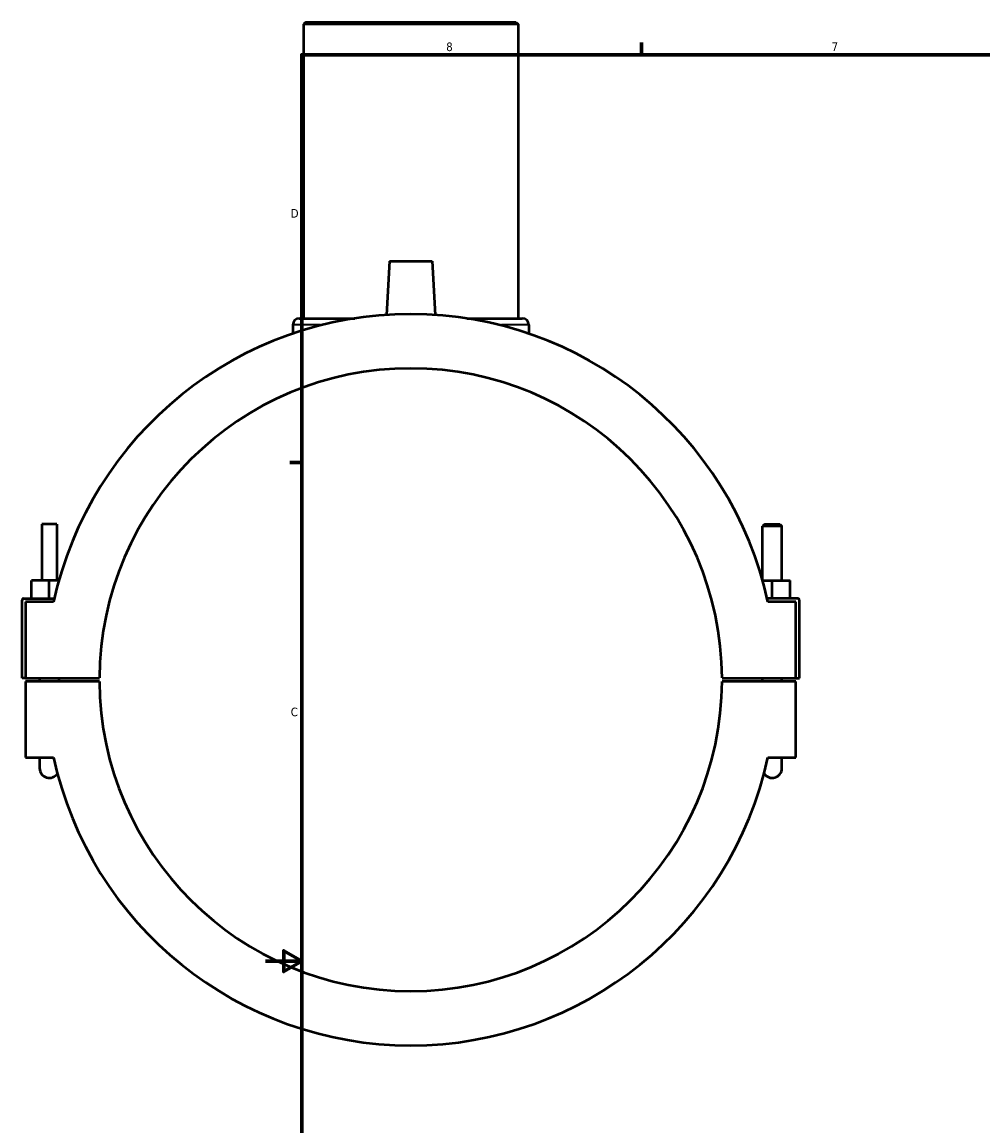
# Model space of a CAD drawing. Header units: inches. Extents: x -2.6 to 41.2, y -3 to 41.2.
# Tile 2 of 6: x -2.6 to 8, y 9.2 to 21.4. Entities that reach past the tile are written whole.
import ezdxf

# ---------------------------------------------------------------- set-up
doc = ezdxf.new("R2010")
doc.units = ezdxf.units.IN
doc.header["$MEASUREMENT"] = 0
for name, color, linetype, lineweight in [('Border (ANSI)', 7, 'Continuous', 70), ('Visible (ANSI)', 7, 'Continuous', 50), ('Visible Narrow (ANSI)', 7, 'Continuous', 35)]:
    doc.layers.add(name, color=color, linetype=linetype, lineweight=lineweight)
doc.styles.add('Note Text (ANSI)', font='tahoma.ttf')

# ---------------------------------------------------------------- blocks, each defined once
blk = doc.blocks.new('Borders Default Border')
at = {"layer": 'Border (ANSI)'}
for p, q in [((4.25, 21), (4.25, 21.134)), ((0.5, 16.5), (0.366, 16.5))]:
    blk.add_line(p, q, dxfattribs=at)
at = {"layer": 'Border (ANSI)', "flags": 128}
for points in [[(0.5, 1), (0.5, 21), (33.5, 21), (33.5, 1), (0.5, 1)], [(0.1, 11), (0.5, 11), (0.3, 11.115), (0.3, 10.885), (0.5, 11)]]:
    blk.add_lwpolyline(points, dxfattribs=at)
at = {"layer": 'Border (ANSI)', "color": 5, "true_color": 0x0000ff, "char_height": 0.0945, "attachment_point": 7, "style": 'Note Text (ANSI)'}
for s, insert in [('8', (2.094, 21.038)), ('7', (6.346, 21.04)), ('D', (0.378, 19.203)), ('C', (0.378, 13.701))]:
    blk.add_mtext(s, dxfattribs=dict(at, insert=insert))

msp = doc.modelspace()

# ---------------------------------------------------------------- linework, layer by layer
at = {"layer": 'Visible (ANSI)'}
for p, q in [((0.543, 21.36), (0.519, 21.336)), ((2.886, 21.336), (0.519, 21.336)), ((0.519, 21.336), (0.519, 18.091)), ((0.543, 21.36), (2.862, 21.36)), ((2.862, 21.36), (2.886, 21.336)), ((2.886, 21.336), (2.886, 18.091)), ((1.466, 18.721), (1.435, 18.13)), ((1.466, 18.721), (1.939, 18.721)), ((1.939, 18.721), (1.97, 18.13)), ((0.472, 18.091), (1.085, 18.091)), ((2.32, 18.091), (2.933, 18.091)), ((0.401, 18.02), (0.401, 17.923)), ((3.004, 18.02), (3.004, 17.923)), ((-2.204, 15.822), (-2.369, 15.822)), ((-2.369, 15.822), (-2.369, 15.2)), ((-2.204, 15.822), (-2.204, 15.2)), ((5.609, 15.822), (5.585, 15.799)), ((5.798, 15.799), (5.585, 15.799)), ((5.585, 15.2), (5.585, 15.799)), ((5.609, 15.822), (5.774, 15.822)), ((5.774, 15.822), (5.798, 15.799)), ((5.798, 15.2), (5.798, 15.799)), ((-2.483, 15.003), (-2.483, 15.2)), ((-2.287, 15.2), (-2.483, 15.2)), ((-2.287, 15.003), (-2.287, 15.2)), ((-2.18, 15.2), (-2.287, 15.2)), ((5.585, 15.2), (5.691, 15.2)), ((5.691, 15.2), (5.888, 15.2)), ((5.691, 15.003), (5.691, 15.2)), ((5.888, 15.003), (5.888, 15.2)), ((-2.587, 14.124), (-2.587, 14.983)), ((-2.567, 15.003), (-2.23, 15.003)), ((5.972, 15.003), (5.635, 15.003)), ((5.992, 14.124), (5.992, 14.983)), ((-2.239, 14.963), (-2.548, 14.963)), ((-2.548, 14.963), (-2.548, 14.124)), ((5.952, 14.963), (5.644, 14.963)), ((5.952, 14.124), (5.952, 14.963)), ((-2.548, 14.124), (-2.587, 14.124)), ((-2.548, 14.124), (-1.733, 14.124)), ((-2.548, 14.085), (-2.548, 13.246)), ((-1.733, 14.085), (-2.548, 14.085)), ((-2.393, 14.124), (-2.393, 14.085)), ((-2.18, 14.124), (-2.18, 14.085)), ((5.137, 14.124), (5.952, 14.124)), ((5.952, 14.085), (5.137, 14.085)), ((5.585, 14.085), (5.585, 14.124)), ((5.798, 14.085), (5.798, 14.124)), ((5.952, 14.124), (5.992, 14.124)), ((5.952, 13.246), (5.952, 14.085)), ((-2.548, 13.246), (-2.239, 13.246)), ((-2.393, 13.246), (-2.393, 13.128)), ((5.644, 13.246), (5.952, 13.246)), ((5.798, 13.128), (5.798, 13.246))]:
    msp.add_line(p, q, dxfattribs=at)
for centre, radius, start, end in [((1.702, 14.105), 4.034, 12.292, 167.708), ((0.472, 18.02), 0.071, 90, 180), ((2.933, 18.02), 0.071, 0, 90), ((1.702, 14.105), 3.435, 0.3283, 179.6717), ((-2.567, 14.983), 0.0197, 90, 180), ((5.972, 14.983), 0.0197, 0, 90), ((1.702, 14.105), 3.435, 180.3283, 359.6717), ((1.702, 14.105), 4.034, 192.292, 347.708), ((-2.287, 13.128), 0.106, 180, 327.7972), ((5.691, 13.128), 0.106, 212.2028, 0)]:
    msp.add_arc(centre, radius, start, end, dxfattribs=at)
at = {"layer": 'Visible Narrow (ANSI)'}
for p, q in [((0.701, 18.02), (0.402, 18.02)), ((3.003, 18.02), (2.704, 18.02))]:
    msp.add_line(p, q, dxfattribs=at)

# ---------------------------------------------------------------- block references
msp.add_blockref('Borders Default Border', (0, 0))

doc.saveas('drawing.dxf')
